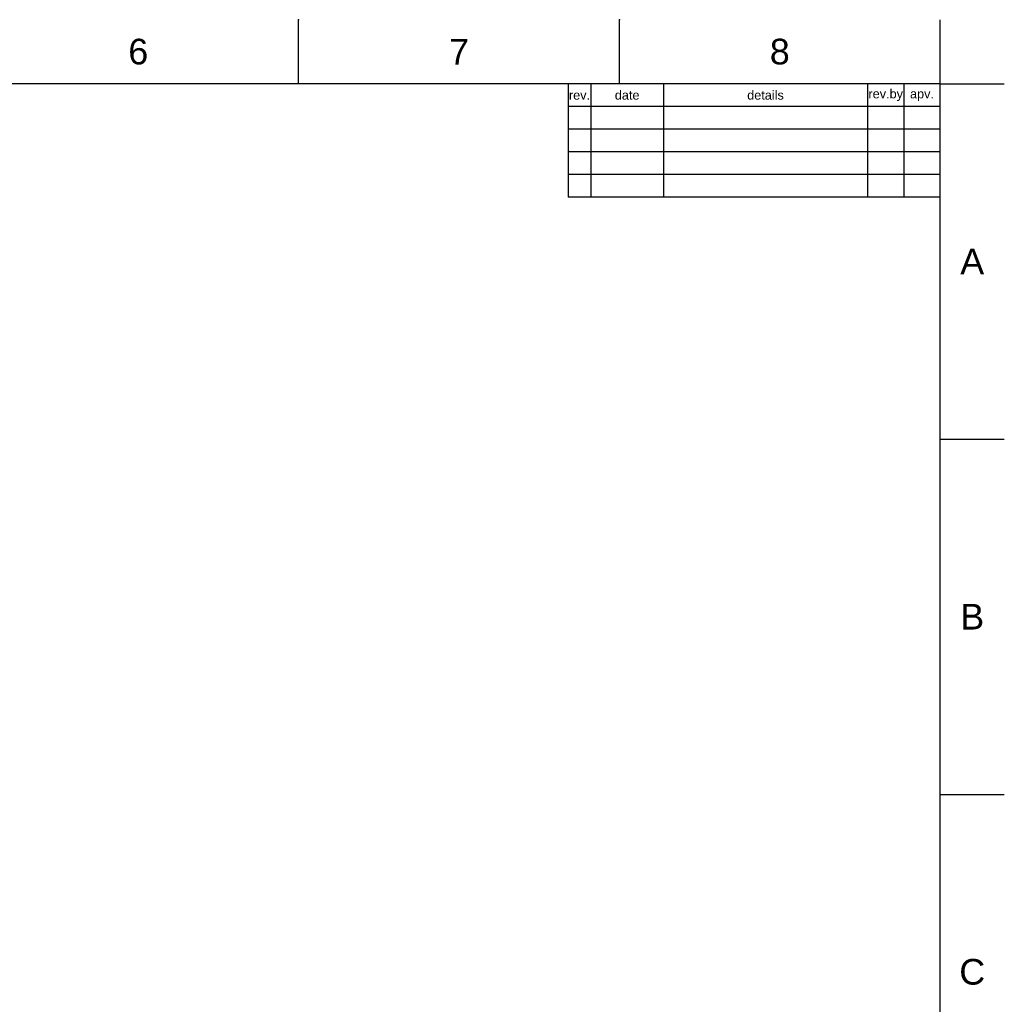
# Model space of a CAD drawing. Header units: millimetres. Extents: x 580 to 2065, y -13 to 1037.
# Tile 9 of 9: x 1522 to 2065, y 494 to 1037. Entities that reach past the tile are written whole.
import ezdxf

# ---------------------------------------------------------------- set-up
doc = ezdxf.new("R2010")
doc.units = ezdxf.units.MM
doc.header["$LTSCALE"] = 0.1
doc.layers.add('FORM', color=7, linetype='Continuous')
doc.layers.add('TEXT', color=2, linetype='Continuous')
doc.styles.get("Standard").update_dxf_attribs({"font": 'arial_0.ttf'})

msp = doc.modelspace()

# ---------------------------------------------------------------- linework, layer by layer
for p, q in [((1675.82, 1001.37), (1675.82, 1036.73)), ((1852.58, 1001.37), (1852.58, 1036.73)), ((2029.35, 1001.37), (2029.35, 1036.73)), ((2029.35, 1001.37), (615.21, 1001.37)), ((2029.35, 22.08), (2029.35, 1001.37)), ((2029.35, 1001.37), (2064.71, 1001.37)), ((2029.35, 805.52), (2064.71, 805.52)), ((2029.35, 609.66), (2064.71, 609.66))]:
    msp.add_line(p, q)
for p in [(1675.82, 1036.73), (1852.58, 1036.73), (2029.35, 805.52), (2029.35, 609.66)]:
    msp.add_point(p)
at = {"layer": 'FORM'}
for p, q in [((1824.35, 1001.37), (1824.35, 938.87)), ((1836.85, 1001.37), (1836.85, 938.87)), ((1876.85, 1001.37), (1876.85, 938.87)), ((1989.35, 1001.37), (1989.35, 938.87)), ((2009.35, 1001.37), (2009.35, 938.87)), ((2029.35, 988.87), (1824.35, 988.87)), ((2029.35, 976.37), (1824.35, 976.37)), ((2029.35, 963.87), (1824.35, 963.87)), ((2029.35, 951.37), (1824.35, 951.37)), ((2029.35, 938.87), (1824.35, 938.87))]:
    msp.add_line(p, q, dxfattribs=at)

# ---------------------------------------------------------------- texts
at = {"char_height": 14.14, "attachment_point": 5}
for s, width, insert in [('6', 50, (1587.43, 1019.05)), ('7', 50, (1764.2, 1019.05)), ('8', 50, (1940.97, 1019.05)), ('A', 10, (2047.03, 903.44)), ('B', 10, (2047.03, 707.59)), ('C', 10, (2047.03, 511.73))]:
    msp.add_mtext_dynamic_manual_height_columns(s, width=width, gutter_width=12.5, heights=[0], dxfattribs=dict(at, insert=insert))
at = {"layer": 'TEXT', "char_height": 5, "attachment_point": 5}
for s, width, insert in [('rev.', 5, (1830.6, 995.12)), ('date', 16, (1856.85, 995.12)), ('details', 45, (1933.1, 995.12)), ('rev.by', 8, (1999.35, 995.12)), ('apv.', 8, (2019.35, 995.12))]:
    msp.add_mtext_dynamic_manual_height_columns(s, width=width, gutter_width=12.5, heights=[0], dxfattribs=dict(at, insert=insert))

doc.saveas('drawing.dxf')
